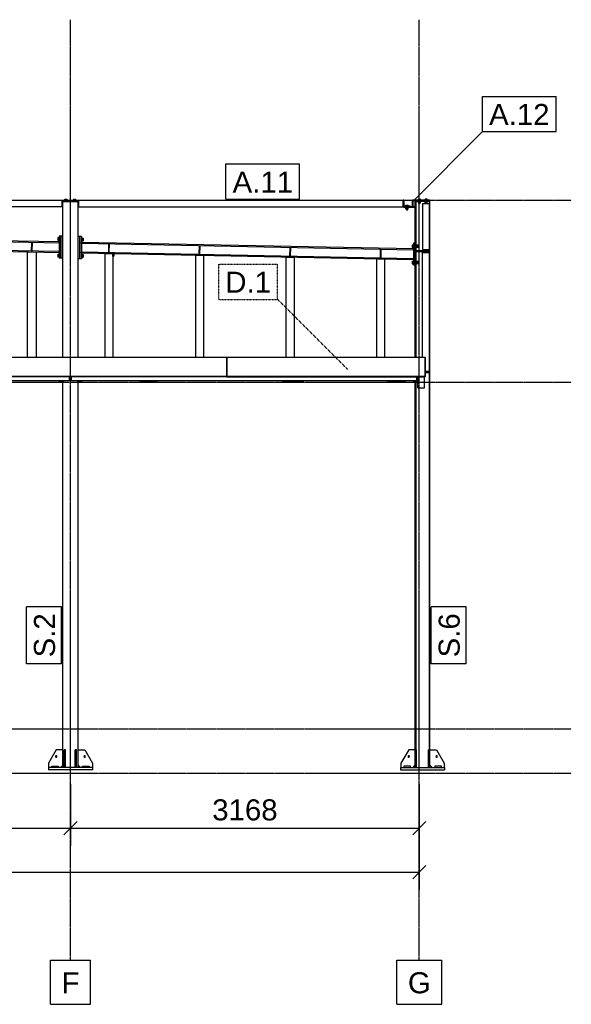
# Model space of a CAD drawing. Header units: millimetres. Extents: x 0 to 75000, y 0 to 29700.
# Tile 11 of 30: x 27492 to 32501, y 7119 to 16059. Entities that reach past the tile are written whole.
import ezdxf

# ---------------------------------------------------------------- set-up
doc = ezdxf.new("R2010")
doc.units = ezdxf.units.MM
doc.linetypes.add('DXK_LINE_DOT2', pattern=[3.9198, 1.9599, -1.9599])
doc.linetypes.add('DXK_LINE_DOT3', pattern=[5.9187, 2.979, -0.9799, 0.9799, -0.9799])
for name, color, linetype in [('TS_INNE_OBIEKTY', 7, 'Continuous'), ('TS_LINIE_WIDOCZNE', 7, 'Continuous'), ('TS_OPISY', 7, 'Continuous'), ('TS_OPISY_LINIE', 7, 'Continuous'), ('TS_OPISY_RAMKA', 7, 'Continuous'), ('TS_WYMIARY', 7, 'Continuous'), ('TS_WYMIARY_TEKST', 7, 'Continuous')]:
    doc.layers.add(name, color=color, linetype=linetype)
doc.styles.add('Arial', font='ARIAL.TTF', dxfattribs={"height": 0.2})

# ---------------------------------------------------------------- blocks, each defined once
blk = doc.blocks.new('Part-305655500-6120 - 5231')
at = {"layer": 'TS_LINIE_WIDOCZNE', "color": 1, "linetype": 'Continuous'}
for p, q in [((27883.2, 14408.8), (27883.2, 14414.8)), ((27948.2, 14414.8), (27958.2, 14414.8)), ((28023.2, 14408.8), (28023.2, 14414.8))]:
    blk.add_line(p, q, dxfattribs=at)
blk = doc.blocks.new('Bolt-305655500-5376 - 5231')
at = {"layer": 'TS_INNE_OBIEKTY', "color": 1, "linetype": 'Continuous'}
for start, end in [(108, 288), (108, 288), (288, 108), (288, 108)]:
    blk.add_arc((31024.7, 9368.8), 7, start, end, dxfattribs=at)
blk = doc.blocks.new('Bolt-305655500-6331 - 5231')
at = {"layer": 'TS_INNE_OBIEKTY', "color": 1, "linetype": 'Continuous'}
for p, q in [((28338.2, 13908.7), (28340.7, 13908.6)), ((28338.6, 13932.7), (28341.1, 13932.6)), ((28341.1, 13932.6), (28340.7, 13908.6)), ((28340.7, 13911.6), (28348.2, 13911.5)), ((28340.9, 13920.6), (28348.4, 13920.5)), ((28341.1, 13929.6), (28348.6, 13929.5)), ((28348.6, 13929.5), (28348.2, 13911.5))]:
    blk.add_line(p, q, dxfattribs=at)
blk = doc.blocks.new('Part-305655500-6621 - 5231')
at = {"layer": 'TS_LINIE_WIDOCZNE', "color": 1, "linetype": 'Continuous'}
for p, q in [((29123, 13928.7), (29124.6, 14006.7)), ((29124.6, 14006.7), (29130.6, 14006.6)), ((29129, 13928.6), (29130.6, 14006.6)), ((29123, 13928.7), (29129, 13928.6))]:
    blk.add_line(p, q, dxfattribs=at)
blk = doc.blocks.new('Part-305655500-5412 - 5231')
at = {"layer": 'TS_LINIE_WIDOCZNE', "color": 1, "linetype": 'Continuous'}
for p, q in [((21589.2, 14414.8), (21589.2, 14418.8)), ((21589.2, 14418.8), (27948.2, 14418.8)), ((21589.2, 14414.8), (21659.2, 14414.8)), ((21659.2, 14358.8), (21659.2, 14418.8)), ((27878.2, 14358.8), (27878.2, 14418.8)), ((27948.2, 14414.8), (27878.2, 14414.8)), ((27948.2, 14418.8), (27948.2, 14414.8)), ((27883.2, 14358.8), (21654.2, 14358.8))]:
    blk.add_line(p, q, dxfattribs=at)
blk = doc.blocks.new('Bolt-305655500-6456 - 5231')
at = {"layer": 'TS_INNE_OBIEKTY', "color": 1, "linetype": 'Continuous'}
for p, q in [((27838.2, 14080.1), (27848.2, 14080.1)), ((27838.2, 14080.1), (27838.2, 14056.1)), ((27838.2, 14068.1), (27848.2, 14068.1)), ((27838.2, 14056.1), (27848.2, 14056.1)), ((27848.2, 14083.1), (27848.2, 14053.1)), ((27848.2, 14083.1), (27851.2, 14083.1)), ((27848.2, 14053.1), (27851.2, 14053.1)), ((27838.2, 13930.1), (27848.2, 13930.1)), ((27838.2, 13930.1), (27838.2, 13906.1)), ((27838.2, 13918.1), (27848.2, 13918.1)), ((27838.2, 13906.1), (27848.2, 13906.1)), ((27848.2, 13933.1), (27848.2, 13903.1)), ((27848.2, 13933.1), (27851.2, 13933.1)), ((27848.2, 13903.1), (27851.2, 13903.1))]:
    blk.add_line(p, q, dxfattribs=at)
blk = doc.blocks.new('Part-305655500-5414 - 5231')
at = {"layer": 'TS_LINIE_WIDOCZNE', "color": 1, "linetype": 'Continuous'}
for p, q in [((27958.2, 14414.8), (27958.2, 14418.8)), ((27958.2, 14418.8), (30973.7, 14418.8)), ((27958.2, 14414.8), (28028.2, 14414.8)), ((28028.2, 14358.8), (28028.2, 14418.8)), ((30973.7, 14358.8), (30973.7, 14418.8)), ((28023.2, 14358.8), (30973.7, 14358.8))]:
    blk.add_line(p, q, dxfattribs=at)
blk = doc.blocks.new('GridLine-305655500-6919 - 5231')
at = {"layer": 'TS_INNE_OBIEKTY', "color": 4, "linetype": 'DXK_LINE_DOT3'}
blk.add_line((31121.2, 7518.8), (31121.2, 16058.8), dxfattribs=at)
at = {"layer": 'TS_INNE_OBIEKTY', "color": 4, "linetype": 'Continuous'}
for p, q in [((30917.5, 7518.8), (31324.9, 7518.8)), ((30917.5, 7118.8), (30917.5, 7518.8)), ((31324.9, 7118.8), (31324.9, 7518.8)), ((30917.5, 7118.8), (31324.9, 7118.8))]:
    blk.add_line(p, q, dxfattribs=at)
at = {"layer": 'TS_INNE_OBIEKTY', "color": 2, "linetype": 'Continuous', "style": 'Arial'}
blk.add_text('G', height=191, dxfattribs=at).set_placement((31017.5, 7218.8))
blk = doc.blocks.new('Part-305655500-6458 - 5231')
at = {"layer": 'TS_LINIE_WIDOCZNE', "color": 1, "linetype": 'Continuous'}
for p, q in [((31084.7, 14028.8), (31068.7, 14028.8)), ((31068.7, 14028.8), (31068.7, 13828.8)), ((31084.7, 14028.8), (31084.7, 13828.8)), ((31084.7, 13828.8), (31068.7, 13828.8))]:
    blk.add_line(p, q, dxfattribs=at)
blk = doc.blocks.new('Part-305655500-5322 - 5231')
at = {"layer": 'TS_LINIE_WIDOCZNE', "color": 1, "linetype": 'Continuous'}
for p, q in [((27883.2, 14408.8), (28023.2, 14408.8)), ((27883.2, 12995.4), (27883.2, 14408.8)), ((28023.2, 12995.4), (28023.2, 14408.8)), ((27883.2, 9268.8), (27883.2, 12783.8)), ((28023.2, 9268.8), (28023.2, 12783.8))]:
    blk.add_line(p, q, dxfattribs=at)
blk = doc.blocks.new('Part-305655500-6488 - 5231')
at = {"layer": 'TS_LINIE_WIDOCZNE', "color": 1, "linetype": 'Continuous'}
for p, q in [((31212.7, 14414.8), (31079.7, 14414.8)), ((31079.7, 14414.8), (31079.7, 14408.8)), ((31212.7, 14408.8), (31079.7, 14408.8)), ((31212.7, 14414.8), (31212.7, 14408.8))]:
    blk.add_line(p, q, dxfattribs=at)
blk = doc.blocks.new('Part-305655500-5324 - 5231')
at = {"layer": 'TS_LINIE_WIDOCZNE', "color": 1, "linetype": 'Continuous'}
for p, q in [((28153.2, 9268.8), (27753.2, 9268.8)), ((27753.2, 9268.8), (27753.2, 9248.8)), ((28153.2, 9248.8), (27753.2, 9248.8)), ((28153.2, 9268.8), (28153.2, 9248.8))]:
    blk.add_line(p, q, dxfattribs=at)
blk = doc.blocks.new('Part-305655500-5325 - 5231')
at = {"layer": 'TS_LINIE_WIDOCZNE', "color": 1, "linetype": 'Continuous'}
for p, q in [((28009.2, 9428.8), (27997.2, 9428.8)), ((27997.2, 9268.8), (27997.2, 9428.8)), ((28009.2, 9268.8), (28009.2, 9428.8)), ((27997.2, 9308.8), (28009.2, 9308.8))]:
    blk.add_line(p, q, dxfattribs=at)
blk = doc.blocks.new('Part-305655500-5326 - 5231')
at = {"layer": 'TS_LINIE_WIDOCZNE', "color": 1, "linetype": 'Continuous'}
for p, q in [((27909.2, 9428.8), (27897.2, 9428.8)), ((27897.2, 9268.8), (27897.2, 9428.8)), ((27909.2, 9268.8), (27909.2, 9428.8)), ((27897.2, 9308.8), (27909.2, 9308.8))]:
    blk.add_line(p, q, dxfattribs=at)
blk = doc.blocks.new('Part-305655500-5330 - 5231')
at = {"layer": 'TS_LINIE_WIDOCZNE', "color": 1, "linetype": 'Continuous'}
for p, q in [((28023.2, 9288.8), (28023.2, 9428.8)), ((28023.2, 9428.8), (28083.2, 9428.8)), ((28083.2, 9428.8), (28153.2, 9308.8)), ((28153.2, 9308.8), (28153.2, 9268.8)), ((28043.2, 9268.8), (28023.2, 9288.8))]:
    blk.add_line(p, q, dxfattribs=at)
blk = doc.blocks.new('Part-305655500-5331 - 5231')
at = {"layer": 'TS_LINIE_WIDOCZNE', "color": 1, "linetype": 'Continuous'}
for p, q in [((27823.2, 9428.8), (27753.2, 9308.8)), ((27883.2, 9428.8), (27823.2, 9428.8)), ((27883.2, 9288.8), (27883.2, 9428.8)), ((27753.2, 9308.8), (27753.2, 9268.8)), ((27863.2, 9268.8), (27883.2, 9288.8))]:
    blk.add_line(p, q, dxfattribs=at)
blk = doc.blocks.new('Part-305655500-5333 - 5231')
at = {"layer": 'TS_LINIE_WIDOCZNE', "color": 1, "linetype": 'Continuous'}
for p, q in [((28063.2, 9280.8), (28123.2, 9280.8)), ((28063.2, 9268.8), (28063.2, 9280.8)), ((28123.2, 9280.8), (28123.2, 9268.8))]:
    blk.add_line(p, q, dxfattribs=at)
blk = doc.blocks.new('Part-305655500-5335 - 5231')
at = {"layer": 'TS_LINIE_WIDOCZNE', "color": 1, "linetype": 'Continuous'}
for p, q in [((27783.2, 9280.8), (27843.2, 9280.8)), ((27783.2, 9268.8), (27783.2, 9280.8)), ((27843.2, 9280.8), (27843.2, 9268.8))]:
    blk.add_line(p, q, dxfattribs=at)
blk = doc.blocks.new('Bolt-305655500-5342 - 5231')
at = {"layer": 'TS_INNE_OBIEKTY', "color": 1, "linetype": 'Continuous'}
for start, end in [(90, 270), (90, 270), (270, 90), (270, 90)]:
    blk.add_arc((28083.2, 9368.8), 7, start, end, dxfattribs=at)
blk = doc.blocks.new('Bolt-305655500-5345 - 5231')
at = {"layer": 'TS_INNE_OBIEKTY', "color": 1, "linetype": 'Continuous'}
for start, end in [(108, 288), (108, 288), (288, 108), (288, 108)]:
    blk.add_arc((27823.2, 9368.8), 7, start, end, dxfattribs=at)
blk = doc.blocks.new('Part-305655500-5351 - 5231')
at = {"layer": 'TS_LINIE_WIDOCZNE', "color": 1, "linetype": 'Continuous'}
for p, q in [((31084.7, 14408.8), (31093.2, 14408.8)), ((31084.7, 12995.4), (31084.7, 14408.8)), ((31093.2, 12995.4), (31093.2, 14408.8)), ((31217.7, 14408.8), (31209.2, 14408.8)), ((31209.2, 14408.8), (31209.2, 9428.8)), ((31217.7, 9428.8), (31217.7, 14408.8)), ((31084.7, 9428.8), (31084.7, 12783.8)), ((31093.2, 9428.8), (31093.2, 12783.8))]:
    blk.add_line(p, q, dxfattribs=at)
blk = doc.blocks.new('Part-305655500-5353 - 5231')
at = {"layer": 'TS_LINIE_WIDOCZNE', "color": 1, "linetype": 'Continuous'}
for p, q in [((30951.2, 9268.8), (31351.2, 9268.8)), ((30951.2, 9268.8), (30951.2, 9248.8)), ((30951.2, 9248.8), (31351.2, 9248.8)), ((31351.2, 9268.8), (31351.2, 9248.8))]:
    blk.add_line(p, q, dxfattribs=at)
blk = doc.blocks.new('Part-305655500-5355 - 5231')
at = {"layer": 'TS_LINIE_WIDOCZNE', "color": 1, "linetype": 'Continuous'}
for p, q in [((31217.7, 9428.8), (31277.7, 9428.8)), ((31277.7, 9428.8), (31347.7, 9308.8)), ((31347.7, 9308.8), (31347.7, 9268.8)), ((31237.7, 9268.8), (31217.7, 9288.8))]:
    blk.add_line(p, q, dxfattribs=at)
blk = doc.blocks.new('Part-305655500-5357 - 5231')
at = {"layer": 'TS_LINIE_WIDOCZNE', "color": 1, "linetype": 'Continuous'}
for p, q in [((31024.7, 9428.8), (30954.7, 9308.8)), ((31084.7, 9428.8), (31024.7, 9428.8)), ((30954.7, 9308.8), (30954.7, 9268.8)), ((31064.7, 9268.8), (31084.7, 9288.8))]:
    blk.add_line(p, q, dxfattribs=at)
blk = doc.blocks.new('Part-305655500-5360 - 5231')
at = {"layer": 'TS_LINIE_WIDOCZNE', "color": 1, "linetype": 'Continuous'}
for p, q in [((31217.7, 9428.8), (31205.7, 9428.8)), ((31205.7, 9268.8), (31205.7, 9428.8)), ((31217.7, 9268.8), (31217.7, 9428.8)), ((31205.7, 9308.8), (31217.7, 9308.8)), ((31217.7, 9268.8), (31205.7, 9268.8))]:
    blk.add_line(p, q, dxfattribs=at)
blk = doc.blocks.new('Part-305655500-5361 - 5231')
at = {"layer": 'TS_LINIE_WIDOCZNE', "color": 1, "linetype": 'Continuous'}
for p, q in [((31096.7, 9428.8), (31084.7, 9428.8)), ((31084.7, 9268.8), (31084.7, 9428.8)), ((31096.7, 9268.8), (31096.7, 9428.8)), ((31084.7, 9308.8), (31096.7, 9308.8)), ((31096.7, 9268.8), (31084.7, 9268.8))]:
    blk.add_line(p, q, dxfattribs=at)
blk = doc.blocks.new('Part-305655500-6448 - 5231')
at = {"layer": 'TS_LINIE_WIDOCZNE', "color": 1, "linetype": 'Continuous'}
for p, q in [((28055.2, 14089), (28039.2, 14089)), ((28039.2, 14089), (28039.2, 13889)), ((28055.2, 14089), (28055.2, 13889)), ((28055.2, 13889), (28039.2, 13889))]:
    blk.add_line(p, q, dxfattribs=at)
blk = doc.blocks.new('Part-305655500-5364 - 5231')
at = {"layer": 'TS_LINIE_WIDOCZNE', "color": 1, "linetype": 'Continuous'}
for p, q in [((31321.2, 9280.8), (31261.2, 9280.8)), ((31261.2, 9280.8), (31261.2, 9268.8)), ((31321.2, 9268.8), (31321.2, 9280.8))]:
    blk.add_line(p, q, dxfattribs=at)
blk = doc.blocks.new('Part-305655500-5365 - 5231')
at = {"layer": 'TS_LINIE_WIDOCZNE', "color": 1, "linetype": 'Continuous'}
for p, q in [((31041.2, 9280.8), (30981.2, 9280.8)), ((30981.2, 9280.8), (30981.2, 9268.8)), ((31041.2, 9268.8), (31041.2, 9280.8))]:
    blk.add_line(p, q, dxfattribs=at)
blk = doc.blocks.new('Bolt-305655500-6466 - 5231')
at = {"layer": 'TS_INNE_OBIEKTY', "color": 1, "linetype": 'Continuous'}
for p, q in [((31098.2, 12815.3), (31108.2, 12815.3)), ((31098.2, 12803.3), (31108.2, 12803.3))]:
    blk.add_line(p, q, dxfattribs=at)
blk = doc.blocks.new('Bolt-305655500-5373 - 5231')
at = {"layer": 'TS_INNE_OBIEKTY', "color": 1, "linetype": 'Continuous'}
for start, end in [(90, 270), (90, 270), (270, 90), (270, 90)]:
    blk.add_arc((31277.7, 9368.8), 7, start, end, dxfattribs=at)
blk = doc.blocks.new('Part-305655500-6838 - 5231')
at = {"layer": 'TS_LINIE_WIDOCZNE', "color": 1, "linetype": 'Continuous'}
for p, q in [((27373.2, 12995.4), (27373.2, 12816.8)), ((27373.2, 12995.4), (29373.2, 12995.4)), ((29373.2, 12995.4), (29373.2, 12816.8)), ((29373.2, 12820.3), (27373.2, 12820.3)), ((29373.2, 12816.8), (27373.2, 12816.8))]:
    blk.add_line(p, q, dxfattribs=at)
blk = doc.blocks.new('Part-305655500-5712 - 5231')
at = {"layer": 'TS_LINIE_WIDOCZNE', "color": 1, "linetype": 'Continuous'}
for p, q in [((27961.2, 12816.8), (27961.2, 12783.8)), ((31098.2, 12783.8), (31098.2, 12816.8)), ((27961.2, 12783.8), (31098.2, 12783.8))]:
    blk.add_line(p, q, dxfattribs=at)
blk = doc.blocks.new('Part-305655500-5415 - 5231')
at = {"layer": 'TS_LINIE_WIDOCZNE', "color": 1, "linetype": 'Continuous'}
for p, q in [((31057.7, 14358.8), (31057.7, 14418.8)), ((31217.7, 14418.8), (31057.7, 14418.8)), ((31213.7, 14414.8), (31061.7, 14414.8)), ((31061.7, 14414.8), (31061.7, 14358.8)), ((31213.7, 14418.8), (31213.7, 14414.8)), ((31213.7, 14408.8), (31213.7, 14414.8)), ((31217.7, 14408.8), (31217.7, 14418.8)), ((31061.7, 14358.8), (31057.7, 14358.8))]:
    blk.add_line(p, q, dxfattribs=at)
blk = doc.blocks.new('Part-305655500-5421 - 5231')
at = {"layer": 'TS_LINIE_WIDOCZNE', "color": 1, "linetype": 'Continuous'}
for p, q in [((25373.2, 12883.8), (25373.2, 12883.8)), ((21592.2, 12783.8), (21592.2, 12816.8)), ((27945.2, 12783.8), (27945.2, 12816.8)), ((21592.2, 12783.8), (27945.2, 12783.8))]:
    blk.add_line(p, q, dxfattribs=at)
blk = doc.blocks.new('Part-305655500-6212 - 5231')
at = {"layer": 'TS_LINIE_WIDOCZNE', "color": 1, "linetype": 'Continuous'}
for p, q in [((31173.2, 12820.3), (31173.2, 12995.4)), ((31172.2, 12817.9), (31169.7, 12816.8)), ((31173.2, 12820.3), (31172.2, 12817.9))]:
    blk.add_line(p, q, dxfattribs=at)
blk = doc.blocks.new('Part-305655500-6486 - 5231')
at = {"layer": 'TS_LINIE_WIDOCZNE', "color": 1, "linetype": 'Continuous'}
for p, q in [((30979.7, 14418.8), (30973.7, 14418.8)), ((30973.7, 14418.8), (30973.7, 14358.8)), ((30979.7, 14418.8), (30979.7, 14358.8)), ((30979.7, 14358.8), (30973.7, 14358.8))]:
    blk.add_line(p, q, dxfattribs=at)
blk = doc.blocks.new('Part-305655500-5699 - 5231')
at = {"layer": 'TS_LINIE_WIDOCZNE', "color": 1, "linetype": 'Continuous'}
for p, q in [((30736.2, 13887.5), (30806.2, 13886.1)), ((30736.2, 12995.4), (30736.2, 13887.5)), ((30806.2, 13886.1), (30806.2, 12995.4))]:
    blk.add_line(p, q, dxfattribs=at)
blk = doc.blocks.new('Part-305655500-6214 - 5231')
at = {"layer": 'TS_LINIE_WIDOCZNE', "color": 1, "linetype": 'Continuous'}
for p, q in [((29373.2, 12820.3), (29373.2, 12995.4)), ((29373.2, 12995.4), (31173.2, 12995.4)), ((31173.2, 12995.4), (31173.2, 12820.3)), ((29373.2, 12820.3), (29373.2, 12816.8)), ((31173.2, 12820.3), (29373.2, 12820.3)), ((29373.2, 12816.8), (31169.7, 12816.8)), ((31169.7, 12816.8), (31172.2, 12817.9)), ((31172.2, 12817.9), (31173.2, 12820.3))]:
    blk.add_line(p, q, dxfattribs=at)
blk = doc.blocks.new('Part-305655500-5715 - 5231')
at = {"layer": 'TS_LINIE_WIDOCZNE', "color": 1, "linetype": 'Continuous'}
for p, q in [((27953.2, 12783.8), (27953.2, 12816.8)), ((27961.2, 12816.8), (27961.2, 12783.8)), ((27961.2, 12783.8), (27953.2, 12783.8))]:
    blk.add_line(p, q, dxfattribs=at)
blk = doc.blocks.new('Part-305655500-5654 - 5231')
at = {"layer": 'TS_LINIE_WIDOCZNE', "color": 1, "linetype": 'Continuous'}
for p, q in [((27563.2, 13950.9), (27643.2, 13949.3)), ((27563.2, 12995.4), (27563.2, 13950.9)), ((27643.2, 13949.3), (27643.2, 12995.4))]:
    blk.add_line(p, q, dxfattribs=at)
blk = doc.blocks.new('Part-305655500-5656 - 5231')
at = {"layer": 'TS_LINIE_WIDOCZNE', "color": 1, "linetype": 'Continuous'}
for p, q in [((28268.2, 13936.8), (28338.2, 13935.4)), ((28268.2, 12995.4), (28268.2, 13936.8)), ((28338.2, 13935.4), (28338.2, 12995.4))]:
    blk.add_line(p, q, dxfattribs=at)
blk = doc.blocks.new('Part-305655500-5714 - 5231')
at = {"layer": 'TS_LINIE_WIDOCZNE', "color": 1, "linetype": 'Continuous'}
for p, q in [((27945.2, 12783.8), (27945.2, 12816.8)), ((27953.2, 12816.8), (27953.2, 12783.8)), ((27953.2, 12783.8), (27945.2, 12783.8))]:
    blk.add_line(p, q, dxfattribs=at)
blk = doc.blocks.new('GridLine-305655500-6920 - 5231')
at = {"layer": 'TS_INNE_OBIEKTY', "color": 4, "linetype": 'DXK_LINE_DOT3'}
blk.add_line((4398.7, 9218.8), (32501.2, 9218.8), dxfattribs=at)
blk = doc.blocks.new('Part-305655500-6487 - 5231')
at = {"layer": 'TS_LINIE_WIDOCZNE', "color": 1, "linetype": 'Continuous'}
for p, q in [((31084.7, 14358.8), (30979.7, 14358.8)), ((30979.7, 14358.8), (30979.7, 14352.8)), ((31084.7, 14352.8), (30979.7, 14352.8)), ((31084.7, 14358.8), (31084.7, 14352.8))]:
    blk.add_line(p, q, dxfattribs=at)
blk = doc.blocks.new('GridLine-305655500-6922 - 5231')
at = {"layer": 'TS_INNE_OBIEKTY', "color": 4, "linetype": 'DXK_LINE_DOT3'}
blk.add_line((4398.7, 12768.8), (32501.2, 12768.8), dxfattribs=at)
blk = doc.blocks.new('Part-305655500-6463 - 5231')
at = {"layer": 'TS_LINIE_WIDOCZNE', "color": 1, "linetype": 'Continuous'}
for p, q in [((31068.7, 12773.8), (31068.7, 12783.8)), ((31084.7, 12773.8), (31068.7, 12773.8)), ((31084.7, 12783.8), (31084.7, 12773.8))]:
    blk.add_line(p, q, dxfattribs=at)
blk = doc.blocks.new('Part-305655500-6149 - 5231')
at = {"layer": 'TS_LINIE_WIDOCZNE', "color": 1, "linetype": 'Continuous'}
for p, q in [((27851.2, 14041.1), (21686.2, 14164.3)), ((21686.2, 14156.3), (21686.2, 14164.3)), ((21686.2, 14156.3), (27851.2, 14033.1)), ((27851.2, 13953.1), (21686.2, 14076.3)), ((21686.2, 14068.3), (21686.2, 14076.3)), ((21686.2, 14068.3), (27851.2, 13945.1)), ((27851.2, 14033.1), (27851.2, 14041.1)), ((27851.2, 13945.1), (27851.2, 13953.1))]:
    blk.add_line(p, q, dxfattribs=at)
blk = doc.blocks.new('Part-305655500-6163 - 5231')
at = {"layer": 'TS_LINIE_WIDOCZNE', "color": 1, "linetype": 'Continuous'}
for p, q in [((31068.7, 13976.8), (28055.2, 14037.1)), ((28055.2, 14029.1), (28055.2, 14037.1)), ((28055.2, 14029.1), (31068.7, 13968.8)), ((31068.7, 13888.8), (28055.2, 13949)), ((28055.2, 13941), (28055.2, 13949)), ((31068.7, 13968.8), (31068.7, 13976.8)), ((28055.2, 13941), (31068.7, 13880.8)), ((31068.7, 13880.8), (31068.7, 13888.8))]:
    blk.add_line(p, q, dxfattribs=at)
blk = doc.blocks.new('Part-305655500-6018 - 5231')
at = {"layer": 'TS_LINIE_WIDOCZNE', "color": 1, "linetype": 'Continuous'}
for p, q in [((29090.9, 13920.3), (29160.9, 13918.9)), ((29090.9, 12995.4), (29090.9, 13920.3)), ((29160.9, 13918.9), (29160.9, 12995.4))]:
    blk.add_line(p, q, dxfattribs=at)
blk = doc.blocks.new('Part-305655500-6033 - 5231')
at = {"layer": 'TS_LINIE_WIDOCZNE', "color": 1, "linetype": 'Continuous'}
for p, q in [((29913.5, 13903.9), (29983.5, 13902.5)), ((29913.5, 12995.4), (29913.5, 13903.9)), ((29983.5, 13902.5), (29983.5, 12995.4))]:
    blk.add_line(p, q, dxfattribs=at)
blk = doc.blocks.new('Bolt-305655500-6121 - 5231')
at = {"layer": 'TS_INNE_OBIEKTY', "color": 1, "linetype": 'Continuous'}
for p, q in [((27925.2, 14421.3), (27901.2, 14421.3)), ((27901.2, 14418.8), (27901.2, 14421.3)), ((27902.8, 14421.3), (27902.8, 14429.3)), ((27902.8, 14429.3), (27923.5, 14429.3)), ((27908, 14421.3), (27908, 14429.3)), ((27918.4, 14421.3), (27918.4, 14429.3)), ((27923.5, 14421.3), (27923.5, 14429.3)), ((27925.2, 14418.8), (27925.2, 14421.3))]:
    blk.add_line(p, q, dxfattribs=at)
blk = doc.blocks.new('Bolt-305655500-6122 - 5231')
at = {"layer": 'TS_INNE_OBIEKTY', "color": 1, "linetype": 'Continuous'}
for p, q in [((28005.2, 14421.3), (27981.2, 14421.3)), ((27981.2, 14418.8), (27981.2, 14421.3)), ((27982.8, 14421.3), (27982.8, 14429.3)), ((27982.8, 14429.3), (28003.5, 14429.3)), ((27988, 14421.3), (27988, 14429.3)), ((27998.4, 14421.3), (27998.4, 14429.3)), ((28003.5, 14421.3), (28003.5, 14429.3)), ((28005.2, 14418.8), (28005.2, 14421.3))]:
    blk.add_line(p, q, dxfattribs=at)
blk = doc.blocks.new('Part-305655500-6224 - 5231')
at = {"layer": 'TS_LINIE_WIDOCZNE', "color": 1, "linetype": 'Continuous'}
for p, q in [((31170.2, 12816.8), (31169.7, 12816.8)), ((31170.2, 12817), (31170.2, 12816.8))]:
    blk.add_line(p, q, dxfattribs=at)
blk = doc.blocks.new('Part-305655500-6229 - 5231')
at = {"layer": 'TS_LINIE_WIDOCZNE', "color": 1, "linetype": 'Continuous'}
for p, q in [((31108.2, 12716.8), (31108.2, 12816.8)), ((31168.2, 12716.8), (31168.2, 12816.8)), ((31108.2, 12716.8), (31168.2, 12716.8))]:
    blk.add_line(p, q, dxfattribs=at)
blk = doc.blocks.new('GridLine-305655500-6921 - 5231')
at = {"layer": 'TS_INNE_OBIEKTY', "color": 4, "linetype": 'DXK_LINE_DOT3'}
blk.add_line((4398.7, 9618.8), (32501.2, 9618.8), dxfattribs=at)
blk = doc.blocks.new('Part-305655500-6330 - 5231')
at = {"layer": 'TS_LINIE_WIDOCZNE', "color": 1, "linetype": 'Continuous'}
blk.add_line((28338.2, 13910.5), (28338.7, 13935.4), dxfattribs=at)
blk = doc.blocks.new('Part-305655500-6383 - 5231')
at = {"layer": 'TS_LINIE_WIDOCZNE', "color": 1, "linetype": 'Continuous'}
for p, q in [((27883.2, 14093.1), (27867.2, 14093.1)), ((27867.2, 13893.1), (27867.2, 14093.1)), ((27883.2, 13893.1), (27883.2, 14093.1)), ((27883.2, 13893.1), (27867.2, 13893.1))]:
    blk.add_line(p, q, dxfattribs=at)
blk = doc.blocks.new('Part-305655500-6384 - 5231')
at = {"layer": 'TS_LINIE_WIDOCZNE', "color": 1, "linetype": 'Continuous'}
for p, q in [((28039.2, 14089), (28023.2, 14089)), ((28023.2, 13889), (28023.2, 14089)), ((28039.2, 13889), (28039.2, 14089)), ((28039.2, 13889), (28023.2, 13889))]:
    blk.add_line(p, q, dxfattribs=at)
blk = doc.blocks.new('Part-305655500-6836 - 5231')
at = {"layer": 'TS_LINIE_WIDOCZNE', "color": 1, "linetype": 'Continuous'}
for p, q in [((31094.2, 13954.6), (31094.2, 13962.6)), ((31094.2, 13962.6), (31208.2, 13962.6)), ((31094.2, 13954.6), (31208.2, 13954.6)), ((31208.2, 13954.6), (31208.2, 13962.6))]:
    blk.add_line(p, q, dxfattribs=at)
blk = doc.blocks.new('Part-305655500-6435 - 5231')
at = {"layer": 'TS_LINIE_WIDOCZNE', "color": 1, "linetype": 'Continuous'}
for p, q in [((27867.2, 12773.8), (27867.2, 12783.8)), ((27883.2, 12773.8), (27867.2, 12773.8)), ((27883.2, 12783.8), (27883.2, 12773.8))]:
    blk.add_line(p, q, dxfattribs=at)
blk = doc.blocks.new('Part-305655500-6436 - 5231')
at = {"layer": 'TS_LINIE_WIDOCZNE', "color": 1, "linetype": 'Continuous'}
for p, q in [((28023.2, 12773.8), (28023.2, 12783.8)), ((28039.2, 12773.8), (28023.2, 12773.8)), ((28039.2, 12783.8), (28039.2, 12773.8))]:
    blk.add_line(p, q, dxfattribs=at)
blk = doc.blocks.new('Part-305655500-6438 - 5231')
at = {"layer": 'TS_LINIE_WIDOCZNE', "color": 1, "linetype": 'Continuous'}
for p, q in [((27851.2, 12773.8), (27851.2, 12783.8)), ((27867.2, 12773.8), (27851.2, 12773.8)), ((27867.2, 12783.8), (27867.2, 12773.8))]:
    blk.add_line(p, q, dxfattribs=at)
blk = doc.blocks.new('Part-305655500-6443 - 5231')
at = {"layer": 'TS_LINIE_WIDOCZNE', "color": 1, "linetype": 'Continuous'}
for p, q in [((28039.2, 12773.8), (28039.2, 12783.8)), ((28055.2, 12773.8), (28039.2, 12773.8)), ((28055.2, 12783.8), (28055.2, 12773.8))]:
    blk.add_line(p, q, dxfattribs=at)
blk = doc.blocks.new('Bolt-305655500-6451 - 5231')
at = {"layer": 'TS_INNE_OBIEKTY', "color": 1, "linetype": 'Continuous'}
for p, q in [((28055.2, 14079), (28058.2, 14079)), ((28055.2, 14049), (28058.2, 14049)), ((28058.2, 14079), (28058.2, 14049)), ((28058.2, 14076), (28068.2, 14076)), ((28058.2, 14064), (28068.2, 14064)), ((28058.2, 14052), (28068.2, 14052)), ((28068.2, 14076), (28068.2, 14052)), ((28055.2, 13929), (28058.2, 13929)), ((28055.2, 13899), (28058.2, 13899)), ((28058.2, 13929), (28058.2, 13899)), ((28058.2, 13926), (28068.2, 13926)), ((28058.2, 13914), (28068.2, 13914)), ((28058.2, 13902), (28068.2, 13902)), ((28068.2, 13926), (28068.2, 13902))]:
    blk.add_line(p, q, dxfattribs=at)
blk = doc.blocks.new('Part-305655500-6453 - 5231')
at = {"layer": 'TS_LINIE_WIDOCZNE', "color": 1, "linetype": 'Continuous'}
for p, q in [((27867.2, 14093.1), (27851.2, 14093.1)), ((27851.2, 14093.1), (27851.2, 13893.1)), ((27867.2, 14093.1), (27867.2, 13893.1)), ((27867.2, 13893.1), (27851.2, 13893.1))]:
    blk.add_line(p, q, dxfattribs=at)
blk = doc.blocks.new('Bolt-305655500-6461 - 5231')
at = {"layer": 'TS_INNE_OBIEKTY', "color": 1, "linetype": 'Continuous'}
for p, q in [((31055.7, 14015.8), (31065.7, 14015.8)), ((31055.7, 14015.8), (31055.7, 13991.8)), ((31055.7, 14003.8), (31065.7, 14003.8)), ((31055.7, 13991.8), (31065.7, 13991.8)), ((31065.7, 14018.8), (31065.7, 13988.8)), ((31065.7, 14018.8), (31068.7, 14018.8)), ((31065.7, 13988.8), (31068.7, 13988.8)), ((31093.2, 14018.8), (31096.2, 14018.8)), ((31093.2, 13988.8), (31096.2, 13988.8)), ((31096.2, 14018.8), (31096.2, 13988.8)), ((31096.2, 14015.8), (31109.2, 14015.8)), ((31096.2, 14003.8), (31109.2, 14003.8)), ((31109.2, 13991.8), (31096.2, 13991.8)), ((31109.2, 14015.8), (31109.2, 13991.8)), ((31109.2, 14011.8), (31115.7, 14011.8)), ((31109.2, 13995.8), (31115.7, 13995.8)), ((31115.7, 14011.8), (31115.7, 13995.8)), ((31055.7, 13865.8), (31065.7, 13865.8)), ((31055.7, 13865.8), (31055.7, 13841.8)), ((31065.7, 13868.8), (31065.7, 13838.8)), ((31065.7, 13868.8), (31068.7, 13868.8)), ((31093.2, 13868.8), (31096.2, 13868.8)), ((31096.2, 13868.8), (31096.2, 13838.8)), ((31096.2, 13865.8), (31109.2, 13865.8)), ((31109.2, 13865.8), (31109.2, 13841.8)), ((31109.2, 13861.8), (31115.7, 13861.8)), ((31115.7, 13861.8), (31115.7, 13845.8)), ((31055.7, 13853.8), (31065.7, 13853.8)), ((31055.7, 13841.8), (31065.7, 13841.8)), ((31065.7, 13838.8), (31068.7, 13838.8)), ((31093.2, 13838.8), (31096.2, 13838.8)), ((31096.2, 13853.8), (31109.2, 13853.8)), ((31109.2, 13841.8), (31096.2, 13841.8)), ((31109.2, 13845.8), (31115.7, 13845.8))]:
    blk.add_line(p, q, dxfattribs=at)
blk = doc.blocks.new('Part-305655500-6485 - 5231')
at = {"layer": 'TS_LINIE_WIDOCZNE', "color": 1, "linetype": 'Continuous'}
for p, q in [((31039.7, 14364.8), (30979.7, 14364.8)), ((30979.7, 14364.8), (30979.7, 14358.8)), ((31039.7, 14358.8), (30979.7, 14358.8)), ((31039.7, 14364.8), (31039.7, 14358.8))]:
    blk.add_line(p, q, dxfattribs=at)
blk = doc.blocks.new('Bolt-305655500-6489 - 5231')
at = {"layer": 'TS_INNE_OBIEKTY', "color": 1, "linetype": 'Continuous'}
for p, q in [((31021.7, 14367.3), (30997.7, 14367.3)), ((30997.7, 14364.8), (30997.7, 14367.3)), ((30997.7, 14350.3), (30997.7, 14352.8)), ((31021.7, 14350.3), (30997.7, 14350.3)), ((30998.7, 14340.3), (30998.7, 14350.3)), ((30998.7, 14340.3), (31020.7, 14340.3)), ((30999.3, 14367.3), (30999.3, 14375.3)), ((30999.3, 14375.3), (31020.1, 14375.3)), ((31003.7, 14332.3), (31003.7, 14340.3)), ((31003.7, 14332.3), (31004.5, 14332.3)), ((31004.2, 14340.3), (31004.2, 14350.3)), ((31004.5, 14367.3), (31004.5, 14375.3)), ((31004.5, 14332.3), (31015.7, 14332.3)), ((31014.9, 14367.3), (31014.9, 14375.3)), ((31015.2, 14340.3), (31015.2, 14350.3)), ((31015.7, 14332.3), (31015.7, 14340.3)), ((31020.1, 14367.3), (31020.1, 14375.3)), ((31020.7, 14340.3), (31020.7, 14350.3)), ((31021.7, 14364.8), (31021.7, 14367.3)), ((31021.7, 14350.3), (31021.7, 14352.8))]:
    blk.add_line(p, q, dxfattribs=at)
blk = doc.blocks.new('Bolt-305655500-6490 - 5231')
at = {"layer": 'TS_INNE_OBIEKTY', "color": 1, "linetype": 'Continuous'}
for p, q in [((31134.7, 14421.3), (31110.7, 14421.3)), ((31110.7, 14418.8), (31110.7, 14421.3)), ((31113.7, 14421.3), (31113.7, 14429.3)), ((31131.7, 14429.3), (31113.7, 14429.3)), ((31122.7, 14421.3), (31122.7, 14429.3)), ((31131.7, 14421.3), (31131.7, 14429.3)), ((31134.7, 14418.8), (31134.7, 14421.3)), ((31194.7, 14421.3), (31170.7, 14421.3)), ((31170.7, 14418.8), (31170.7, 14421.3)), ((31173.7, 14421.3), (31173.7, 14429.3)), ((31191.7, 14429.3), (31173.7, 14429.3)), ((31182.7, 14421.3), (31182.7, 14429.3)), ((31191.7, 14421.3), (31191.7, 14429.3)), ((31194.7, 14418.8), (31194.7, 14421.3))]:
    blk.add_line(p, q, dxfattribs=at)
blk = doc.blocks.new('Bolt-305655500-6491 - 5231')
at = {"layer": 'TS_INNE_OBIEKTY', "color": 1, "linetype": 'Continuous'}
for p, q in [((31134.7, 14421.3), (31110.7, 14421.3)), ((31110.7, 14418.8), (31110.7, 14421.3)), ((31110.7, 14406.3), (31110.7, 14408.8)), ((31134.7, 14406.3), (31110.7, 14406.3)), ((31113.2, 14396.3), (31113.2, 14406.3)), ((31132.2, 14396.3), (31113.2, 14396.3)), ((31113.7, 14421.3), (31113.7, 14429.3)), ((31131.7, 14429.3), (31113.7, 14429.3)), ((31116.7, 14391.3), (31116.7, 14396.3)), ((31122.7, 14421.3), (31122.7, 14429.3)), ((31122.7, 14396.3), (31122.7, 14406.3)), ((31128.7, 14391.3), (31128.7, 14396.3)), ((31131.7, 14421.3), (31131.7, 14429.3)), ((31132.2, 14396.3), (31132.2, 14406.3)), ((31134.7, 14418.8), (31134.7, 14421.3)), ((31134.7, 14406.3), (31134.7, 14408.8)), ((31194.7, 14421.3), (31170.7, 14421.3)), ((31170.7, 14418.8), (31170.7, 14421.3)), ((31170.7, 14406.3), (31170.7, 14408.8)), ((31194.7, 14406.3), (31170.7, 14406.3)), ((31173.2, 14396.3), (31173.2, 14406.3)), ((31192.2, 14396.3), (31173.2, 14396.3)), ((31173.7, 14421.3), (31173.7, 14429.3)), ((31191.7, 14429.3), (31173.7, 14429.3)), ((31176.7, 14391.3), (31176.7, 14396.3)), ((31182.7, 14421.3), (31182.7, 14429.3)), ((31182.7, 14396.3), (31182.7, 14406.3)), ((31188.7, 14391.3), (31188.7, 14396.3)), ((31191.7, 14421.3), (31191.7, 14429.3)), ((31192.2, 14396.3), (31192.2, 14406.3)), ((31194.7, 14418.8), (31194.7, 14421.3)), ((31194.7, 14406.3), (31194.7, 14408.8)), ((31128.7, 14391.3), (31116.7, 14391.3)), ((31188.7, 14391.3), (31176.7, 14391.3))]:
    blk.add_line(p, q, dxfattribs=at)
blk = doc.blocks.new('Part-305655500-6616 - 5231')
at = {"layer": 'TS_LINIE_WIDOCZNE', "color": 1, "linetype": 'Continuous'}
for p, q in [((27600.4, 13959.1), (27601.9, 14037.1)), ((27601.9, 14037.1), (27607.9, 14037)), ((27606.4, 13959), (27607.9, 14037)), ((27600.4, 13959.1), (27606.4, 13959))]:
    blk.add_line(p, q, dxfattribs=at)
blk = doc.blocks.new('Part-305655500-6618 - 5231')
at = {"layer": 'TS_LINIE_WIDOCZNE', "color": 1, "linetype": 'Continuous'}
for p, q in [((28300.4, 13945.1), (28301.9, 14023.1)), ((28301.9, 14023.1), (28307.9, 14023)), ((28306.4, 13945), (28307.9, 14023)), ((28300.4, 13945.1), (28306.4, 13945))]:
    blk.add_line(p, q, dxfattribs=at)
blk = doc.blocks.new('Part-305655500-6624 - 5231')
at = {"layer": 'TS_LINIE_WIDOCZNE', "color": 1, "linetype": 'Continuous'}
for p, q in [((29945.7, 13912.3), (29947.3, 13990.2)), ((29947.3, 13990.2), (29953.3, 13990.1)), ((29951.7, 13912.1), (29953.3, 13990.1)), ((29945.7, 13912.3), (29951.7, 13912.1))]:
    blk.add_line(p, q, dxfattribs=at)
blk = doc.blocks.new('Part-305655500-6627 - 5231')
at = {"layer": 'TS_LINIE_WIDOCZNE', "color": 1, "linetype": 'Continuous'}
for p, q in [((30768.4, 13895.8), (30769.9, 13973.8)), ((30769.9, 13973.8), (30775.9, 13973.7)), ((30774.4, 13895.7), (30775.9, 13973.7)), ((30768.4, 13895.8), (30774.4, 13895.7))]:
    blk.add_line(p, q, dxfattribs=at)
blk = doc.blocks.new('Part-305655500-6721 - 5231')
at = {"layer": 'TS_LINIE_WIDOCZNE', "color": 1, "linetype": 'Continuous'}
for p, q in [((30827.8, 12777.8), (30827.8, 12783.8)), ((30997.8, 12777.8), (30827.8, 12777.8)), ((30997.8, 12783.8), (30997.8, 12777.8))]:
    blk.add_line(p, q, dxfattribs=at)
blk = doc.blocks.new('Part-305655500-6649 - 5231')
at = {"layer": 'TS_LINIE_WIDOCZNE', "color": 1, "linetype": 'Continuous'}
for p, q in [((31149.2, 13944.6), (31209.2, 13944.6)), ((31149.2, 12995.4), (31149.2, 13944.6)), ((31209.2, 13944.6), (31209.2, 12868.8)), ((31173.2, 12868.8), (31209.2, 12868.8))]:
    blk.add_line(p, q, dxfattribs=at)
blk = doc.blocks.new('Part-305655500-6650 - 5231')
at = {"layer": 'TS_LINIE_WIDOCZNE', "color": 1, "linetype": 'Continuous'}
for p, q in [((31149.2, 14388.8), (31209.2, 14388.8)), ((31149.2, 14388.8), (31149.2, 13972.6)), ((31209.2, 14388.8), (31209.2, 13972.6)), ((31149.2, 13972.6), (31209.2, 13972.6))]:
    blk.add_line(p, q, dxfattribs=at)
blk = doc.blocks.new('Part-305655500-6715 - 5231')
at = {"layer": 'TS_LINIE_WIDOCZNE', "color": 1, "linetype": 'Continuous'}
for p, q in [((28581.8, 12777.8), (28581.8, 12783.8)), ((28751.8, 12777.8), (28581.8, 12777.8)), ((28751.8, 12783.8), (28751.8, 12777.8))]:
    blk.add_line(p, q, dxfattribs=at)
blk = doc.blocks.new('Part-305655500-6718 - 5231')
at = {"layer": 'TS_LINIE_WIDOCZNE', "color": 1, "linetype": 'Continuous'}
for p, q in [((29871.8, 12777.8), (29871.8, 12783.8)), ((30071.8, 12777.8), (29871.8, 12777.8)), ((30071.8, 12783.8), (30071.8, 12777.8))]:
    blk.add_line(p, q, dxfattribs=at)
blk = doc.blocks.new('Part-305655500-6833 - 5231')
at = {"layer": 'TS_LINIE_WIDOCZNE', "color": 1, "linetype": 'Continuous'}
for p, q in [((31208.2, 12863.8), (31173.2, 12863.8)), ((31173.2, 12855.8), (31208.2, 12855.8)), ((31208.2, 12855.8), (31208.2, 12863.8))]:
    blk.add_line(p, q, dxfattribs=at)
blk = doc.blocks.new('GridLine-305655500-6918 - 5231')
at = {"layer": 'TS_INNE_OBIEKTY', "color": 4, "linetype": 'DXK_LINE_DOT3'}
blk.add_line((27953.2, 7518.8), (27953.2, 16058.8), dxfattribs=at)
at = {"layer": 'TS_INNE_OBIEKTY', "color": 4, "linetype": 'Continuous'}
for p, q in [((27771.7, 7518.8), (28134.6, 7518.8)), ((27771.7, 7118.8), (27771.7, 7518.8)), ((28134.6, 7118.8), (28134.6, 7518.8)), ((27771.7, 7118.8), (28134.6, 7118.8))]:
    blk.add_line(p, q, dxfattribs=at)
at = {"layer": 'TS_INNE_OBIEKTY', "color": 2, "linetype": 'Continuous', "style": 'Arial'}
blk.add_text('F', height=191, dxfattribs=at).set_placement((27871.7, 7218.8))
blk = doc.blocks.new('GridLine-305655500-6923 - 5231')
at = {"layer": 'TS_INNE_OBIEKTY', "color": 4, "linetype": 'DXK_LINE_DOT3'}
blk.add_line((4398.7, 14418.8), (32501.2, 14418.8), dxfattribs=at)
blk = doc.blocks.new('StraightDimension-305655500-6935 - 5231')
at = {"layer": 'TS_WYMIARY', "color": 174, "linetype": 'Continuous'}
for p, q in [((31121.2, 9118.8), (31121.2, 8158.8)), ((6550.2, 8318.8), (31121.2, 8318.8)), ((31061.2, 8258.8), (31181.2, 8378.8))]:
    blk.add_line(p, q, dxfattribs=at)
blk = doc.blocks.new('StraightDimension-305655500-6925 - 5231')
at = {"layer": 'TS_WYMIARY', "color": 174, "linetype": 'Continuous'}
for p, q in [((27953.2, 9118.8), (27953.2, 8558.8)), ((31121.2, 9118.8), (31121.2, 8558.8)), ((28013.2, 8778.8), (27893.2, 8658.8)), ((31061.2, 8658.8), (31181.2, 8778.8)), ((27953.2, 8718.8), (31121.2, 8718.8))]:
    blk.add_line(p, q, dxfattribs=at)
at = {"color": 0}
blk.add_wipeout([(29873.7, 8748.8), (29873.7, 9028.8), (29200.7, 9028.8), (29200.7, 8748.8)], dxfattribs=at).dxf.layer = 'TS_WYMIARY'
at = {"layer": 'TS_WYMIARY_TEKST', "color": 96, "style": 'Arial'}
blk.add_text('3168', height=191.02, dxfattribs=at).set_placement((29240.7, 8788.8))
blk = doc.blocks.new('StraightDimension-305655500-6926 - 5231')
at = {"layer": 'TS_WYMIARY', "color": 174, "linetype": 'Continuous'}
for p, q in [((21584.2, 9118.8), (21584.2, 8558.8)), ((27953.2, 9118.8), (27953.2, 8558.8)), ((21644.2, 8778.8), (21524.2, 8658.8)), ((27893.2, 8658.8), (28013.2, 8778.8)), ((21584.2, 8718.8), (27953.2, 8718.8))]:
    blk.add_line(p, q, dxfattribs=at)
at = {"color": 0}
blk.add_wipeout([(25105.2, 8748.8), (25105.2, 9028.8), (24432.2, 9028.8), (24432.2, 8748.8)], dxfattribs=at).dxf.layer = 'TS_WYMIARY'
at = {"layer": 'TS_WYMIARY_TEKST', "color": 96, "style": 'Arial'}
blk.add_text('6369', height=191.02, dxfattribs=at).set_placement((24472.2, 8788.8))
blk = doc.blocks.new('Mark-305655500-10452 - 5231')
at = {"layer": 'TS_OPISY_RAMKA', "linetype": 'Continuous'}
for p, q in [((29365.5, 14748.8), (30033.7, 14748.8)), ((29365.5, 14428.8), (29365.5, 14748.8)), ((30033.7, 14428.8), (30033.7, 14748.8)), ((29365.5, 14428.8), (30033.7, 14428.8))]:
    blk.add_line(p, q, dxfattribs=at)
blk.add_wipeout([(29973.7, 14488.8), (29973.7, 14688.8), (29425.5, 14688.8), (29425.5, 14488.8)]).dxf.layer = 'TS_OPISY_LINIE'
blk.add_wipeout([(29973.7, 14488.8), (29973.7, 14688.8), (29425.5, 14688.8), (29425.5, 14488.8)]).dxf.layer = 'TS_OPISY_LINIE'
at = {"layer": 'TS_OPISY', "style": 'Arial'}
blk.add_text('A.11', height=191.02, dxfattribs=at).set_placement((29425.5, 14488.8))
blk = doc.blocks.new('Mark-305655500-10458 - 5231')
at = {"layer": 'TS_OPISY_LINIE', "linetype": 'DXK_LINE_DOT2'}
blk.add_line((30470.5, 12883.3), (29834.1, 13519.7), dxfattribs=at)
at = {"layer": 'TS_OPISY_RAMKA', "linetype": 'DXK_LINE_DOT2'}
for p, q in [((29299.2, 13839.7), (29834.1, 13839.7)), ((29299.2, 13519.7), (29299.2, 13839.7)), ((29834.1, 13519.7), (29834.1, 13839.7)), ((29299.2, 13519.7), (29834.1, 13519.7))]:
    blk.add_line(p, q, dxfattribs=at)
blk.add_wipeout([(29774.1, 13579.7), (29774.1, 13779.7), (29359.2, 13779.7), (29359.2, 13579.7)]).dxf.layer = 'TS_OPISY_LINIE'
blk.add_wipeout([(29774.1, 13579.7), (29774.1, 13779.7), (29359.2, 13779.7), (29359.2, 13579.7)]).dxf.layer = 'TS_OPISY_LINIE'
at = {"layer": 'TS_OPISY', "style": 'Arial'}
blk.add_text('D.1', height=191.02, dxfattribs=at).set_placement((29359.2, 13579.7))
blk = doc.blocks.new('Mark-305655500-10444 - 5231')
at = {"layer": 'TS_OPISY_RAMKA', "linetype": 'Continuous'}
for p, q in [((27553.2, 10208.8), (27553.2, 10728.8)), ((27873.2, 10728.8), (27553.2, 10728.8)), ((27873.2, 10208.8), (27873.2, 10728.8)), ((27873.2, 10208.8), (27553.2, 10208.8))]:
    blk.add_line(p, q, dxfattribs=at)
blk.add_wipeout([(27813.2, 10668.8), (27613.2, 10668.8), (27613.2, 10268.8), (27813.2, 10268.8)]).dxf.layer = 'TS_OPISY_LINIE'
blk.add_wipeout([(27813.2, 10668.8), (27613.2, 10668.8), (27613.2, 10268.8), (27813.2, 10268.8)]).dxf.layer = 'TS_OPISY_LINIE'
at = {"layer": 'TS_OPISY', "style": 'Arial'}
blk.add_text('S.2', height=191.02, rotation=90.00021, dxfattribs=at).set_placement((27813.2, 10268.8))
blk = doc.blocks.new('Mark-305655500-10453 - 5231')
at = {"layer": 'TS_OPISY_LINIE', "linetype": 'Continuous'}
blk.add_line((31058.2, 14406.5), (31694.6, 15042.9), dxfattribs=at)
at = {"layer": 'TS_OPISY_RAMKA', "linetype": 'Continuous'}
for p, q in [((31694.6, 15362.9), (32362.8, 15362.9)), ((31694.6, 15042.9), (31694.6, 15362.9)), ((32362.8, 15042.9), (32362.8, 15362.9)), ((31694.6, 15042.9), (32362.8, 15042.9))]:
    blk.add_line(p, q, dxfattribs=at)
blk.add_wipeout([(32302.8, 15102.9), (32302.8, 15302.9), (31754.6, 15302.9), (31754.6, 15102.9)]).dxf.layer = 'TS_OPISY_LINIE'
blk.add_wipeout([(32302.8, 15102.9), (32302.8, 15302.9), (31754.6, 15302.9), (31754.6, 15102.9)]).dxf.layer = 'TS_OPISY_LINIE'
at = {"layer": 'TS_OPISY', "style": 'Arial'}
blk.add_text('A.12', height=191.02, dxfattribs=at).set_placement((31754.6, 15102.9))
blk = doc.blocks.new('Mark-305655500-10445 - 5231')
at = {"layer": 'TS_OPISY_RAMKA', "linetype": 'Continuous'}
for p, q in [((31227.7, 10208.8), (31227.7, 10728.8)), ((31547.7, 10728.8), (31227.7, 10728.8)), ((31547.7, 10208.8), (31547.7, 10728.8)), ((31547.7, 10208.8), (31227.7, 10208.8))]:
    blk.add_line(p, q, dxfattribs=at)
blk.add_wipeout([(31487.7, 10668.8), (31287.7, 10668.8), (31287.7, 10268.8), (31487.7, 10268.8)]).dxf.layer = 'TS_OPISY_LINIE'
blk.add_wipeout([(31487.7, 10668.8), (31287.7, 10668.8), (31287.7, 10268.8), (31487.7, 10268.8)]).dxf.layer = 'TS_OPISY_LINIE'
at = {"layer": 'TS_OPISY', "style": 'Arial'}
blk.add_text('S.6', height=191.02, rotation=90.00021, dxfattribs=at).set_placement((31487.7, 10268.8))

msp = doc.modelspace()

# ---------------------------------------------------------------- block references
for name in ['GridLine-305655500-6918 - 5231', 'GridLine-305655500-6919 - 5231', 'GridLine-305655500-6923 - 5231', 'Part-305655500-5412 - 5231', 'Part-305655500-6120 - 5231', 'Part-305655500-5322 - 5231', 'Bolt-305655500-6121 - 5231', 'Part-305655500-5414 - 5231', 'Bolt-305655500-6122 - 5231', 'Part-305655500-6486 - 5231', 'Part-305655500-5415 - 5231', 'Part-305655500-6488 - 5231', 'Part-305655500-5351 - 5231', 'Bolt-305655500-6490 - 5231', 'Bolt-305655500-6491 - 5231', 'Part-305655500-6485 - 5231', 'Part-305655500-6487 - 5231', 'Bolt-305655500-6489 - 5231', 'Part-305655500-6650 - 5231', 'Part-305655500-6149 - 5231', 'Part-305655500-6616 - 5231', 'Bolt-305655500-6456 - 5231', 'Part-305655500-6453 - 5231', 'Part-305655500-6383 - 5231', 'Part-305655500-6384 - 5231', 'Part-305655500-6448 - 5231', 'Bolt-305655500-6451 - 5231', 'Part-305655500-6163 - 5231', 'Part-305655500-5654 - 5231', 'Part-305655500-6618 - 5231', 'Part-305655500-6621 - 5231', 'Part-305655500-6624 - 5231', 'Part-305655500-6627 - 5231', 'Bolt-305655500-6461 - 5231', 'Part-305655500-6458 - 5231', 'Part-305655500-6836 - 5231', 'Part-305655500-5656 - 5231', 'Part-305655500-6330 - 5231', 'Bolt-305655500-6331 - 5231', 'Part-305655500-6018 - 5231', 'Part-305655500-6033 - 5231', 'Part-305655500-5699 - 5231', 'Part-305655500-6649 - 5231', 'GridLine-305655500-6922 - 5231', 'Part-305655500-6838 - 5231', 'Part-305655500-6214 - 5231', 'Part-305655500-6212 - 5231', 'Part-305655500-5421 - 5231', 'Part-305655500-5714 - 5231', 'Part-305655500-5715 - 5231', 'Part-305655500-5712 - 5231', 'Bolt-305655500-6466 - 5231', 'Part-305655500-6229 - 5231', 'Part-305655500-6224 - 5231', 'Part-305655500-6833 - 5231', 'Part-305655500-6438 - 5231', 'Part-305655500-6435 - 5231', 'Part-305655500-6436 - 5231', 'Part-305655500-6443 - 5231', 'Part-305655500-6715 - 5231', 'Part-305655500-6718 - 5231', 'Part-305655500-6721 - 5231', 'Part-305655500-6463 - 5231', 'GridLine-305655500-6921 - 5231', 'GridLine-305655500-6920 - 5231', 'Part-305655500-5331 - 5231', 'Part-305655500-5326 - 5231', 'Part-305655500-5325 - 5231', 'Part-305655500-5330 - 5231', 'Part-305655500-5357 - 5231', 'Part-305655500-5361 - 5231', 'Part-305655500-5360 - 5231', 'Part-305655500-5355 - 5231', 'Bolt-305655500-5345 - 5231', 'Bolt-305655500-5342 - 5231', 'Bolt-305655500-5376 - 5231', 'Bolt-305655500-5373 - 5231', 'Part-305655500-5324 - 5231', 'Part-305655500-5335 - 5231', 'Part-305655500-5333 - 5231', 'Part-305655500-5353 - 5231', 'Part-305655500-5365 - 5231', 'Part-305655500-5364 - 5231']:
    msp.add_blockref(name, (0, 0))

# ---------------------------------------------------------------- next in the draw order: block references
for name in ['Mark-305655500-10453 - 5231', 'Mark-305655500-10452 - 5231', 'Mark-305655500-10458 - 5231', 'Mark-305655500-10444 - 5231', 'Mark-305655500-10445 - 5231', 'StraightDimension-305655500-6935 - 5231']:
    msp.add_blockref(name, (0, 0))

# ---------------------------------------------------------------- next in the draw order: block references
msp.add_blockref('StraightDimension-305655500-6925 - 5231', (0, 0))

# ---------------------------------------------------------------- next in the draw order: block references
msp.add_blockref('StraightDimension-305655500-6926 - 5231', (0, 0))

doc.saveas('drawing.dxf')
